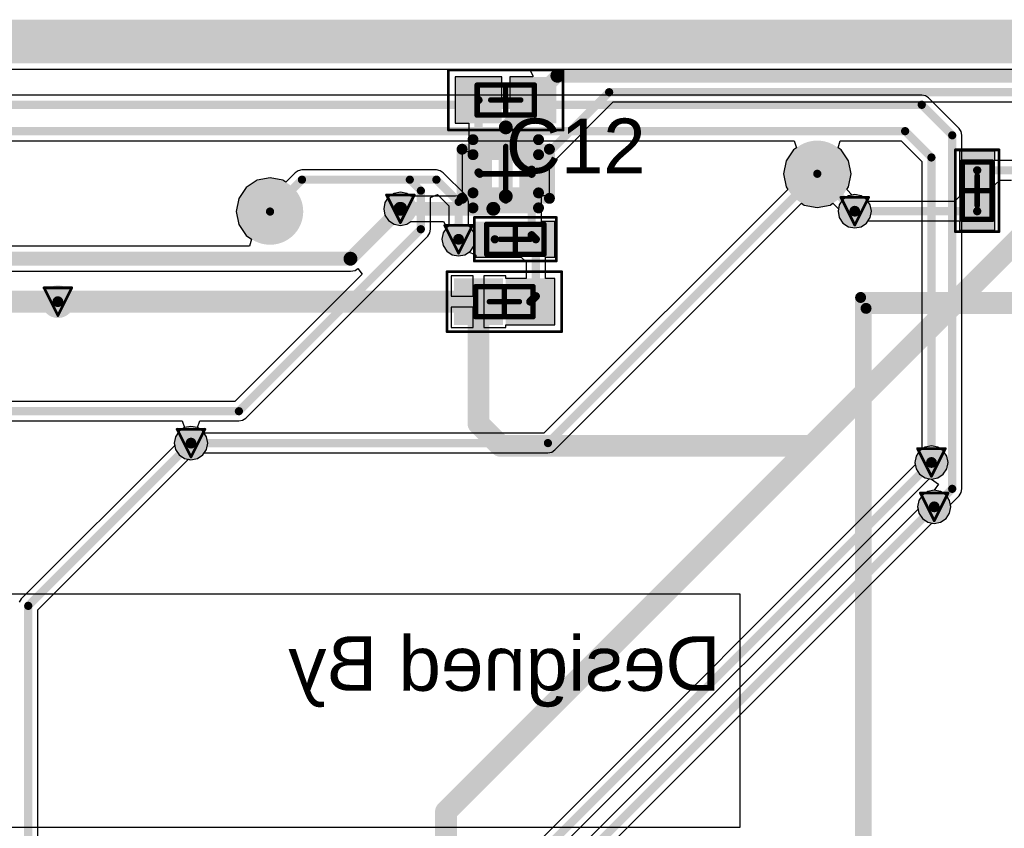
# Model space of a CAD drawing. Header units: millimetres. Extents: x 9.4 to 105.2, y 7.6 to 67.1.
# Tile 149 of 152: x 73 to 91, y 52.3 to 67.1. Entities that reach past the tile are written whole.
import ezdxf

# ---------------------------------------------------------------- set-up
doc = ezdxf.new("R2010")
doc.units = ezdxf.units.MM
for name, color, linetype in [('BottomLayer', 5, 'Continuous'), ('BottomPaste', 16, 'Continuous'), ('BottomSolder', 6, 'Continuous'), ('DrillDrawing', 1, 'Continuous'), ('KeepOutLayer', 6, 'Continuous'), ('Mechanical13', 56, 'Continuous'), ('Mechanical15', 56, 'Continuous'), ('Mechanical16', 56, 'Continuous'), ('Mechanical2', 216, 'Continuous'), ('Mechanical3', 76, 'Continuous'), ('Mechanical5', 56, 'Continuous'), ('TopLayer', 1, 'Continuous'), ('TopOverlay', 2, 'Continuous'), ('TopPaste', 8, 'Continuous'), ('TopSolder', 216, 'Continuous'), ('ViaHoleLayer', 16, 'Continuous')]:
    doc.layers.add(name, color=color, linetype=linetype)
doc.styles.add('Arial', font='arial.ttf', dxfattribs={"height": 0.2})

msp = doc.modelspace()

# ---------------------------------------------------------------- hatches: boundary and pattern name
at = {"layer": 'BottomLayer'}
h = msp.add_hatch(color=5, dxfattribs=at)
edge = h.paths.add_edge_path()
edge.add_arc((87.621, 64.319), 0.508, 0, 360)
h = msp.add_hatch(color=5, dxfattribs=at)
edge = h.paths.add_edge_path()
edge.add_arc((77.597, 63.627), 0.508, 0, 360)
h = msp.add_hatch(color=5, dxfattribs=at)
edge = h.paths.add_edge_path()
edge.add_arc((79.985, 63.678), 0.2, 0, 360)
h = msp.add_hatch(color=5, dxfattribs=at)
edge = h.paths.add_edge_path()
edge.add_arc((88.308, 63.633), 0.2, 0, 360)
h = msp.add_hatch(color=5, dxfattribs=at)
edge = h.paths.add_edge_path()
edge.add_arc((81.051, 63.119), 0.2, 0, 360)
h = msp.add_hatch(color=5, dxfattribs=at)
edge = h.paths.add_edge_path()
edge.add_arc((73.711, 61.976), 0.2, 0, 360)
h = msp.add_hatch(color=5, dxfattribs=at)
edge = h.paths.add_edge_path()
edge.add_arc((76.149, 59.385), 0.2, 0, 360)
h = msp.add_hatch(color=5, dxfattribs=at)
edge = h.paths.add_edge_path()
edge.add_arc((89.713, 59.03), 0.2, 0, 360)
h = msp.add_hatch(color=5, dxfattribs=at)
edge = h.paths.add_edge_path()
edge.add_arc((89.764, 58.217), 0.2, 0, 360)
at = {"layer": 'BottomPaste'}
h = msp.add_hatch(color=16, dxfattribs=at)
edge = h.paths.add_edge_path()
edge.add_arc((87.621, 64.319), 0.458, 0, 360)
h = msp.add_hatch(color=16, dxfattribs=at)
edge = h.paths.add_edge_path()
edge.add_arc((77.597, 63.627), 0.458, 0, 360)
at = {"layer": 'BottomSolder'}
h = msp.add_hatch(color=6, dxfattribs=at)
edge = h.paths.add_edge_path()
edge.add_arc((87.621, 64.319), 0.608, 0, 360)
h = msp.add_hatch(color=6, dxfattribs=at)
edge = h.paths.add_edge_path()
edge.add_arc((77.597, 63.627), 0.608, 0, 360)
h = msp.add_hatch(color=6, dxfattribs=at)
edge = h.paths.add_edge_path()
edge.add_arc((79.985, 63.678), 0.3, 0, 360)
h = msp.add_hatch(color=6, dxfattribs=at)
edge = h.paths.add_edge_path()
edge.add_arc((88.308, 63.633), 0.3, 0, 360)
h = msp.add_hatch(color=6, dxfattribs=at)
edge = h.paths.add_edge_path()
edge.add_arc((81.051, 63.119), 0.3, 0, 360)
h = msp.add_hatch(color=6, dxfattribs=at)
edge = h.paths.add_edge_path()
edge.add_arc((73.711, 61.976), 0.3, 0, 360)
h = msp.add_hatch(color=6, dxfattribs=at)
edge = h.paths.add_edge_path()
edge.add_arc((76.149, 59.385), 0.3, 0, 360)
h = msp.add_hatch(color=6, dxfattribs=at)
edge = h.paths.add_edge_path()
edge.add_arc((89.713, 59.03), 0.3, 0, 360)
h = msp.add_hatch(color=6, dxfattribs=at)
edge = h.paths.add_edge_path()
edge.add_arc((89.764, 58.217), 0.3, 0, 360)
at = {"layer": 'TopLayer'}
for points in [[(81.09, 65.345), (81.09, 65.995), (81.74, 65.995), (81.74, 65.345)], [(82.09, 65.345), (82.09, 65.995), (82.74, 65.995), (82.74, 65.345)], [(81.215, 64.619), (81.665, 64.619), (81.665, 64.019), (81.215, 64.019)], [(82.165, 64.619), (82.615, 64.619), (82.615, 64.019), (82.165, 64.019)], [(90.776, 64.133), (90.326, 64.133), (90.326, 64.633), (90.776, 64.633)], [(90.776, 63.383), (90.326, 63.383), (90.326, 63.883), (90.776, 63.883)], [(81.965, 63.344), (81.965, 62.894), (81.465, 62.894), (81.465, 63.344)], [(82.715, 63.344), (82.715, 62.894), (82.215, 62.894), (82.215, 63.344)], [(81.065, 61.651), (81.065, 62.301), (81.765, 62.301), (81.765, 61.651)], [(82.015, 61.651), (82.015, 62.301), (82.715, 62.301), (82.715, 61.651)]]:
    msp.add_hatch(color=1, dxfattribs=at).paths.add_polyline_path(points)
h = msp.add_hatch(color=1, dxfattribs=at)
edge = h.paths.add_edge_path()
edge.add_arc((79.985, 63.678), 0.2, 0, 360)
h = msp.add_hatch(color=1, dxfattribs=at)
edge = h.paths.add_edge_path()
edge.add_arc((88.308, 63.633), 0.2, 0, 360)
h = msp.add_hatch(color=1, dxfattribs=at)
edge = h.paths.add_edge_path()
edge.add_arc((81.051, 63.119), 0.2, 0, 360)
h = msp.add_hatch(color=1, dxfattribs=at)
edge = h.paths.add_edge_path()
edge.add_arc((73.711, 61.976), 0.2, 0, 360)
h = msp.add_hatch(color=1, dxfattribs=at)
edge = h.paths.add_edge_path()
edge.add_arc((76.149, 59.385), 0.2, 0, 360)
h = msp.add_hatch(color=1, dxfattribs=at)
edge = h.paths.add_edge_path()
edge.add_arc((89.713, 59.03), 0.2, 0, 360)
h = msp.add_hatch(color=1, dxfattribs=at)
edge = h.paths.add_edge_path()
edge.add_arc((89.764, 58.217), 0.2, 0, 360)
at = {"layer": 'TopPaste'}
for points in [[(81.14, 65.395), (81.14, 65.945), (81.69, 65.945), (81.69, 65.395)], [(82.14, 65.395), (82.14, 65.945), (82.69, 65.945), (82.69, 65.395)], [(81.215, 64.619), (81.665, 64.619), (81.665, 64.019), (81.215, 64.019)], [(82.165, 64.619), (82.615, 64.619), (82.615, 64.019), (82.165, 64.019)], [(90.726, 64.183), (90.376, 64.183), (90.376, 64.583), (90.726, 64.583)], [(90.726, 63.433), (90.376, 63.433), (90.376, 63.833), (90.726, 63.833)], [(81.915, 63.294), (81.915, 62.944), (81.515, 62.944), (81.515, 63.294)], [(82.665, 63.294), (82.665, 62.944), (82.265, 62.944), (82.265, 63.294)], [(81.115, 61.701), (81.115, 62.251), (81.715, 62.251), (81.715, 61.701)], [(82.065, 61.701), (82.065, 62.251), (82.665, 62.251), (82.665, 61.701)]]:
    msp.add_hatch(color=8, dxfattribs=at).paths.add_polyline_path(points)
at = {"layer": 'TopSolder'}
for points in [[(80.99, 65.245), (80.99, 66.095), (81.84, 66.095), (81.84, 65.245)], [(81.99, 65.245), (81.99, 66.095), (82.84, 66.095), (82.84, 65.245)], [(81.215, 64.619), (81.665, 64.619), (81.665, 64.019), (81.215, 64.019)], [(82.165, 64.619), (82.615, 64.619), (82.615, 64.019), (82.165, 64.019)], [(90.876, 64.033), (90.226, 64.033), (90.226, 64.733), (90.876, 64.733)], [(90.876, 63.283), (90.226, 63.283), (90.226, 63.983), (90.876, 63.983)], [(82.065, 63.444), (82.065, 62.794), (81.365, 62.794), (81.365, 63.444)], [(82.815, 63.444), (82.815, 62.794), (82.115, 62.794), (82.115, 63.444)], [(80.965, 61.551), (80.965, 62.401), (81.865, 62.401), (81.865, 61.551)], [(81.915, 61.551), (81.915, 62.401), (82.815, 62.401), (82.815, 61.551)]]:
    msp.add_hatch(color=216, dxfattribs=at).paths.add_polyline_path(points)
h = msp.add_hatch(color=216, dxfattribs=at)
edge = h.paths.add_edge_path()
edge.add_arc((79.985, 63.678), 0.3, 0, 360)
h = msp.add_hatch(color=216, dxfattribs=at)
edge = h.paths.add_edge_path()
edge.add_arc((88.308, 63.633), 0.3, 0, 360)
h = msp.add_hatch(color=216, dxfattribs=at)
edge = h.paths.add_edge_path()
edge.add_arc((81.051, 63.119), 0.3, 0, 360)
h = msp.add_hatch(color=216, dxfattribs=at)
edge = h.paths.add_edge_path()
edge.add_arc((73.711, 61.976), 0.3, 0, 360)
h = msp.add_hatch(color=216, dxfattribs=at)
edge = h.paths.add_edge_path()
edge.add_arc((76.149, 59.385), 0.3, 0, 360)
h = msp.add_hatch(color=216, dxfattribs=at)
edge = h.paths.add_edge_path()
edge.add_arc((89.713, 59.03), 0.3, 0, 360)
h = msp.add_hatch(color=216, dxfattribs=at)
edge = h.paths.add_edge_path()
edge.add_arc((89.764, 58.217), 0.3, 0, 360)
at = {"layer": 'ViaHoleLayer'}
h = msp.add_hatch(color=16, dxfattribs=at)
edge = h.paths.add_edge_path()
edge.add_arc((79.985, 63.678), 0.1, 0, 360)
h = msp.add_hatch(color=16, dxfattribs=at)
edge = h.paths.add_edge_path()
edge.add_arc((88.308, 63.633), 0.1, 0, 360)
h = msp.add_hatch(color=16, dxfattribs=at)
edge = h.paths.add_edge_path()
edge.add_arc((81.051, 63.119), 0.1, 0, 360)
h = msp.add_hatch(color=16, dxfattribs=at)
edge = h.paths.add_edge_path()
edge.add_arc((73.711, 61.976), 0.1, 0, 360)
h = msp.add_hatch(color=16, dxfattribs=at)
edge = h.paths.add_edge_path()
edge.add_arc((76.149, 59.385), 0.1, 0, 360)
h = msp.add_hatch(color=16, dxfattribs=at)
edge = h.paths.add_edge_path()
edge.add_arc((89.713, 59.03), 0.1, 0, 360)
h = msp.add_hatch(color=16, dxfattribs=at)
edge = h.paths.add_edge_path()
edge.add_arc((89.764, 58.217), 0.1, 0, 360)

# ---------------------------------------------------------------- linework, layer by layer
at = {"layer": 'BottomLayer'}
for p, q in [((13.379, 66.236), (99.074, 66.236)), ((89.535, 65.761), (63.805, 65.761)), ((89.603, 65.748), (89.535, 65.761)), ((89.661, 65.709), (89.603, 65.748)), ((90.22, 65.15), (89.661, 65.709)), ((90.259, 65.092), (90.22, 65.15)), ((90.272, 65.024), (90.259, 65.092)), ((90.272, 58.547), (90.272, 65.024)), ((65.664, 64.922), (87.2, 64.922)), ((87.183, 64.758), (87.049, 64.556)), ((87.239, 64.795), (87.183, 64.758)), ((87.2, 64.922), (87.239, 64.795)), ((88.004, 64.795), (88.043, 64.922)), ((88.06, 64.758), (88.004, 64.795)), ((88.043, 64.922), (89.156, 64.922)), ((88.194, 64.556), (88.06, 64.758)), ((89.156, 64.922), (89.534, 64.544)), ((87.049, 64.556), (87.001, 64.319)), ((88.241, 64.319), (88.194, 64.556)), ((89.534, 64.544), (89.534, 59.271)), ((77.597, 64.247), (77.36, 64.2)), ((77.834, 64.2), (77.597, 64.247)), ((78.055, 64.337), (77.884, 64.166)), ((78.113, 64.376), (78.055, 64.337)), ((78.181, 64.39), (78.113, 64.376)), ((80.645, 64.39), (78.181, 64.39)), ((80.713, 64.376), (80.645, 64.39)), ((80.771, 64.337), (80.713, 64.376)), ((81.178, 63.931), (80.771, 64.337)), ((87.001, 64.319), (87.049, 64.082)), ((88.194, 64.082), (88.241, 64.319)), ((77.159, 64.065), (77.024, 63.864)), ((77.36, 64.2), (77.159, 64.065)), ((77.884, 64.166), (77.834, 64.2)), ((87.082, 64.032), (82.613, 59.564)), ((87.049, 64.082), (87.082, 64.032)), ((88.161, 64.032), (88.194, 64.082)), ((88.263, 63.93), (88.161, 64.032)), ((77.024, 63.864), (76.977, 63.627)), ((80.538, 63.886), (80.665, 63.939)), ((80.538, 63.303), (80.538, 63.886)), ((80.665, 63.939), (80.873, 63.731)), ((81.216, 63.873), (81.178, 63.931)), ((81.23, 63.805), (81.216, 63.873)), ((88.308, 63.939), (88.263, 63.93)), ((88.425, 63.916), (88.308, 63.939)), ((88.524, 63.849), (88.425, 63.916)), ((80.873, 63.731), (80.873, 63.361)), ((81.23, 63.361), (81.23, 63.805)), ((82.813, 59.259), (87.334, 63.78)), ((87.334, 63.78), (87.384, 63.747)), ((87.384, 63.747), (87.621, 63.699)), ((87.621, 63.699), (87.859, 63.747)), ((87.859, 63.747), (87.908, 63.78)), ((87.908, 63.78), (88.011, 63.678)), ((88.011, 63.678), (88.002, 63.633)), ((88.59, 63.75), (88.524, 63.849)), ((88.613, 63.633), (88.59, 63.75)), ((76.977, 63.627), (77.024, 63.39)), ((88.002, 63.633), (88.025, 63.516)), ((88.025, 63.516), (88.091, 63.417)), ((88.524, 63.417), (88.59, 63.516)), ((88.59, 63.516), (88.613, 63.633)), ((77.024, 63.39), (77.159, 63.189)), ((80.835, 63.335), (80.769, 63.236)), ((80.873, 63.361), (80.835, 63.335)), ((81.268, 63.335), (81.23, 63.361)), ((81.334, 63.236), (81.268, 63.335)), ((88.091, 63.417), (88.191, 63.35)), ((88.191, 63.35), (88.308, 63.327)), ((88.308, 63.327), (88.425, 63.35)), ((88.425, 63.35), (88.524, 63.417)), ((77.152, 59.843), (80.486, 63.177)), ((77.159, 63.189), (77.259, 63.122)), ((80.486, 63.177), (80.524, 63.235)), ((80.524, 63.235), (80.538, 63.303)), ((80.769, 63.236), (80.746, 63.119)), ((81.357, 63.119), (81.334, 63.236)), ((77.22, 62.995), (64.003, 62.995)), ((77.259, 63.122), (77.22, 62.995)), ((80.746, 63.119), (80.769, 63.002)), ((80.769, 63.002), (80.835, 62.903)), ((81.268, 62.903), (81.334, 63.002)), ((81.334, 63.002), (81.357, 63.119)), ((80.835, 62.903), (80.934, 62.836)), ((80.934, 62.836), (81.051, 62.813)), ((81.051, 62.813), (81.168, 62.836)), ((81.168, 62.836), (81.268, 62.903)), ((72.563, 62.532), (79.07, 62.532)), ((79.287, 62.482), (76.952, 60.148)), ((79.07, 62.532), (79.159, 62.55)), ((79.159, 62.55), (79.206, 62.581)), ((79.206, 62.581), (79.287, 62.482)), ((76.952, 60.148), (70.053, 60.148)), ((70.127, 59.791), (75.986, 59.791)), ((75.986, 59.791), (76.028, 59.673)), ((76.27, 59.673), (76.312, 59.791)), ((76.312, 59.791), (77.026, 59.791)), ((77.026, 59.791), (77.094, 59.805)), ((77.094, 59.805), (77.152, 59.843)), ((75.933, 59.601), (75.867, 59.502)), ((76.026, 59.664), (75.933, 59.601)), ((76.028, 59.673), (76.026, 59.664)), ((76.272, 59.664), (76.27, 59.673)), ((76.365, 59.601), (76.272, 59.664)), ((76.391, 59.564), (76.365, 59.601)), ((82.613, 59.564), (76.391, 59.564)), ((75.867, 59.502), (75.843, 59.385)), ((75.843, 59.385), (75.867, 59.268)), ((75.867, 59.268), (75.933, 59.169)), ((75.933, 59.169), (76.032, 59.103)), ((76.266, 59.103), (76.365, 59.169)), ((76.365, 59.169), (76.391, 59.207)), ((76.391, 59.207), (82.687, 59.207)), ((82.687, 59.207), (82.756, 59.22)), ((82.756, 59.22), (82.813, 59.259)), ((89.497, 59.246), (89.43, 59.147)), ((89.534, 59.271), (89.497, 59.246)), ((76.032, 59.103), (76.149, 59.079)), ((76.149, 59.079), (76.266, 59.103)), ((89.43, 59.147), (89.407, 59.03)), ((89.407, 59.03), (89.43, 58.913)), ((89.43, 58.913), (89.497, 58.813)), ((89.497, 58.813), (89.596, 58.747)), ((89.596, 58.747), (89.713, 58.724)), ((89.713, 58.724), (89.84, 58.633)), ((89.84, 58.633), (89.764, 58.523)), ((89.647, 58.499), (89.547, 58.433)), ((89.764, 58.523), (89.647, 58.499)), ((90.22, 58.421), (90.259, 58.479)), ((90.259, 58.479), (90.272, 58.547)), ((89.481, 58.334), (89.458, 58.217)), ((89.547, 58.433), (89.481, 58.334)), ((90.061, 58.261), (90.22, 58.421)), ((90.069, 58.217), (90.061, 58.261)), ((89.458, 58.217), (89.481, 58.1)), ((89.481, 58.1), (89.547, 58.001)), ((89.98, 58.001), (90.046, 58.1)), ((90.046, 58.1), (90.069, 58.217)), ((89.547, 58.001), (89.647, 57.934)), ((89.647, 57.934), (89.764, 57.911)), ((89.764, 57.911), (89.881, 57.934)), ((89.881, 57.934), (89.98, 58.001)), ((86.206, 56.615), (70.336, 56.615)), ((86.206, 52.351), (86.206, 56.615)), ((70.336, 52.351), (86.206, 52.351))]:
    msp.add_line(p, q, dxfattribs=at)
for points, const_width in [([(63.805, 65.583), (89.535, 65.583)], 0.15), ([(89.535, 65.583), (90.094, 65.024)], 0.15), ([(65.227, 65.1), (89.23, 65.1)], 0.15), ([(89.23, 65.1), (89.713, 64.618)], 0.15), ([(90.094, 58.547), (90.094, 65.024)], 0.15), ([(89.713, 59.03), (89.713, 64.618)], 0.15), ([(82.687, 59.385), (87.621, 64.319)], 0.15), ([(87.621, 64.319), (88.308, 63.633)], 0.15), ([(77.597, 63.627), (78.181, 64.211)], 0.15), ([(78.181, 64.211), (80.157, 64.211)], 0.15), ([(80.157, 64.211), (80.36, 64.009)], 0.15), ([(80.157, 64.211), (80.645, 64.211)], 0.15), ([(80.645, 64.211), (81.051, 63.805)], 0.15), ([(80.36, 63.303), (80.36, 64.009)], 0.15), ([(81.051, 63.119), (81.051, 63.805)], 0.15), ([(79.07, 62.763), (79.985, 63.678)], 0.254), ([(77.026, 59.969), (80.36, 63.303)], 0.15), ([(59.69, 62.763), (79.07, 62.763)], 0.254), ([(72.009, 61.976), (73.711, 61.976)], 0.4), ([(70.053, 59.969), (77.026, 59.969)], 0.15), ([(76.149, 59.385), (82.687, 59.385)], 0.15), ([(89.764, 58.217), (90.094, 58.547)], 0.15)]:
    msp.add_lwpolyline(points, dxfattribs=dict(at, const_width=const_width))
for points, const_width in [([(89.497, 65.583, 1), (89.573, 65.583, 1)], 0.075), ([(89.497, 65.583, 1), (89.573, 65.583, 1)], 0.075), ([(89.193, 65.1, 1), (89.268, 65.1, 1)], 0.075), ([(89.193, 65.1, 1), (89.268, 65.1, 1)], 0.075), ([(90.056, 65.024, 1), (90.131, 65.024, 1)], 0.075), ([(90.056, 65.024, 1), (90.131, 65.024, 1)], 0.075), ([(89.675, 64.618, 1), (89.75, 64.618, 1)], 0.075), ([(89.675, 64.618, 1), (89.75, 64.618, 1)], 0.075), ([(87.584, 64.319, 1), (87.659, 64.319, 1)], 0.075), ([(87.584, 64.319, 1), (87.659, 64.319, 1)], 0.075), ([(78.144, 64.211, 1), (78.219, 64.211, 1)], 0.075), ([(78.144, 64.211, 1), (78.219, 64.211, 1)], 0.075), ([(80.12, 64.211, 1), (80.195, 64.211, 1)], 0.075), ([(80.12, 64.211, 1), (80.195, 64.211, 1)], 0.075), ([(80.12, 64.211, 1), (80.195, 64.211, 1)], 0.075), ([(80.607, 64.211, 1), (80.683, 64.211, 1)], 0.075), ([(80.607, 64.211, 1), (80.683, 64.211, 1)], 0.075), ([(80.322, 64.009, 1), (80.397, 64.009, 1)], 0.075), ([(80.322, 64.009, 1), (80.397, 64.009, 1)], 0.075), ([(81.014, 63.805, 1), (81.089, 63.805, 1)], 0.075), ([(81.014, 63.805, 1), (81.089, 63.805, 1)], 0.075), ([(77.559, 63.627, 1), (77.635, 63.627, 1)], 0.075), ([(79.921, 63.678, 1), (80.048, 63.678, 1)], 0.127), ([(88.27, 63.633, 1), (88.345, 63.633, 1)], 0.075), ([(80.322, 63.303, 1), (80.397, 63.303, 1)], 0.075), ([(80.322, 63.303, 1), (80.397, 63.303, 1)], 0.075), ([(81.014, 63.119, 1), (81.089, 63.119, 1)], 0.075), ([(79.007, 62.763, 1), (79.134, 62.763, 1)], 0.127), ([(79.007, 62.763, 1), (79.134, 62.763, 1)], 0.127), ([(73.611, 61.976, 1), (73.811, 61.976, 1)], 0.2), ([(76.989, 59.969, 1), (77.064, 59.969, 1)], 0.075), ([(76.989, 59.969, 1), (77.064, 59.969, 1)], 0.075), ([(76.112, 59.385, 1), (76.187, 59.385, 1)], 0.075), ([(82.65, 59.385, 1), (82.725, 59.385, 1)], 0.075), ([(82.65, 59.385, 1), (82.725, 59.385, 1)], 0.075), ([(89.675, 59.03, 1), (89.75, 59.03, 1)], 0.075), ([(90.056, 58.547, 1), (90.131, 58.547, 1)], 0.075), ([(90.056, 58.547, 1), (90.131, 58.547, 1)], 0.075), ([(89.726, 58.217, 1), (89.801, 58.217, 1)], 0.075)]:
    msp.add_lwpolyline(points, format="xyb", close=True, dxfattribs=dict(at, const_width=const_width))
at = {"layer": 'DrillDrawing', "const_width": 0.0508}
for points in [[(79.731, 63.932), (80.239, 63.932)], [(79.731, 63.932), (79.985, 63.424)], [(79.985, 63.424), (80.239, 63.932)], [(88.054, 63.887), (88.562, 63.887)], [(88.054, 63.887), (88.308, 63.379)], [(88.308, 63.379), (88.562, 63.887)], [(80.797, 63.373), (81.305, 63.373)], [(80.797, 63.373), (81.051, 62.865)], [(81.051, 62.865), (81.305, 63.373)], [(73.457, 62.23), (73.965, 62.23)], [(73.457, 62.23), (73.711, 61.722)], [(73.711, 61.722), (73.965, 62.23)], [(75.895, 59.639), (76.403, 59.639)], [(75.895, 59.639), (76.149, 59.131)], [(76.149, 59.131), (76.403, 59.639)], [(89.459, 59.284), (89.967, 59.284)], [(89.459, 59.284), (89.713, 58.776)], [(89.713, 58.776), (89.967, 59.284)], [(89.51, 58.471), (90.018, 58.471)], [(89.51, 58.471), (89.764, 57.963)], [(89.764, 57.963), (90.018, 58.471)]]:
    msp.add_lwpolyline(points, dxfattribs=at)
at = {"layer": 'DrillDrawing', "const_width": 0.0254}
for points in [[(79.718, 63.932, 1), (79.743, 63.932, 1)], [(79.718, 63.932, 1), (79.743, 63.932, 1)], [(80.226, 63.932, 1), (80.251, 63.932, 1)], [(80.226, 63.932, 1), (80.251, 63.932, 1)], [(88.041, 63.887, 1), (88.066, 63.887, 1)], [(88.041, 63.887, 1), (88.066, 63.887, 1)], [(88.549, 63.887, 1), (88.574, 63.887, 1)], [(88.549, 63.887, 1), (88.574, 63.887, 1)], [(79.972, 63.424, 1), (79.997, 63.424, 1)], [(79.972, 63.424, 1), (79.997, 63.424, 1)], [(80.785, 63.373, 1), (80.81, 63.373, 1)], [(80.785, 63.373, 1), (80.81, 63.373, 1)], [(81.293, 63.373, 1), (81.318, 63.373, 1)], [(81.293, 63.373, 1), (81.318, 63.373, 1)], [(88.295, 63.379, 1), (88.32, 63.379, 1)], [(88.295, 63.379, 1), (88.32, 63.379, 1)], [(81.039, 62.865, 1), (81.064, 62.865, 1)], [(81.039, 62.865, 1), (81.064, 62.865, 1)], [(73.444, 62.23, 1), (73.469, 62.23, 1)], [(73.444, 62.23, 1), (73.469, 62.23, 1)], [(73.952, 62.23, 1), (73.977, 62.23, 1)], [(73.952, 62.23, 1), (73.977, 62.23, 1)], [(73.698, 61.722, 1), (73.723, 61.722, 1)], [(73.698, 61.722, 1), (73.723, 61.722, 1)], [(75.882, 59.639, 1), (75.908, 59.639, 1)], [(75.882, 59.639, 1), (75.908, 59.639, 1)], [(76.39, 59.639, 1), (76.416, 59.639, 1)], [(76.39, 59.639, 1), (76.416, 59.639, 1)], [(89.446, 59.284, 1), (89.471, 59.284, 1)], [(89.446, 59.284, 1), (89.471, 59.284, 1)], [(89.954, 59.284, 1), (89.98, 59.284, 1)], [(89.954, 59.284, 1), (89.98, 59.284, 1)], [(76.136, 59.131, 1), (76.162, 59.131, 1)], [(76.136, 59.131, 1), (76.162, 59.131, 1)], [(89.7, 58.776, 1), (89.725, 58.776, 1)], [(89.7, 58.776, 1), (89.725, 58.776, 1)], [(89.497, 58.471, 1), (89.522, 58.471, 1)], [(89.497, 58.471, 1), (89.522, 58.471, 1)], [(90.005, 58.471, 1), (90.03, 58.471, 1)], [(90.005, 58.471, 1), (90.03, 58.471, 1)], [(89.751, 57.963, 1), (89.776, 57.963, 1)], [(89.751, 57.963, 1), (89.776, 57.963, 1)]]:
    msp.add_lwpolyline(points, format="xyb", close=True, dxfattribs=at)
at = {"layer": 'KeepOutLayer'}
for points, const_width in [([(13.277, 66.942), (101.277, 66.942)], 0.4), ([(13.277, 66.842), (101.277, 66.842)], 0.2), ([(13.291, 66.542), (101.268, 66.542)], 0.4), ([(13.284, 66.642), (101.273, 66.642)], 0.2)]:
    msp.add_lwpolyline(points, dxfattribs=dict(at, const_width=const_width))
at = {"layer": 'Mechanical13', "const_width": 0.1}
for points in [[(81.39, 65.394), (81.39, 65.944)], [(81.39, 65.944), (82.44, 65.944)], [(82.44, 65.394), (82.44, 65.944)], [(81.39, 65.394), (82.44, 65.394)], [(90.276, 64.533), (90.826, 64.533)], [(90.276, 63.483), (90.276, 64.533)], [(90.826, 63.483), (90.826, 64.533)], [(90.276, 63.483), (90.826, 63.483)], [(81.565, 62.844), (81.565, 63.394)], [(81.565, 63.394), (82.615, 63.394)], [(82.615, 62.844), (82.615, 63.394)], [(81.565, 62.844), (82.615, 62.844)], [(81.365, 61.701), (81.365, 62.251)], [(81.365, 62.251), (82.415, 62.251)], [(82.415, 61.701), (82.415, 62.251)], [(81.365, 61.701), (82.415, 61.701)]]:
    msp.add_lwpolyline(points, dxfattribs=at)
at = {"layer": 'Mechanical13', "const_width": 0.05}
for points in [[(81.365, 65.944, 1), (81.415, 65.944, 1)], [(81.365, 65.944, 1), (81.415, 65.944, 1)], [(82.415, 65.944, 1), (82.465, 65.944, 1)], [(82.415, 65.944, 1), (82.465, 65.944, 1)], [(81.365, 65.394, 1), (81.415, 65.394, 1)], [(81.365, 65.394, 1), (81.415, 65.394, 1)], [(82.415, 65.394, 1), (82.465, 65.394, 1)], [(82.415, 65.394, 1), (82.465, 65.394, 1)], [(90.251, 64.533, 1), (90.301, 64.533, 1)], [(90.251, 64.533, 1), (90.301, 64.533, 1)], [(90.801, 64.533, 1), (90.851, 64.533, 1)], [(90.801, 64.533, 1), (90.851, 64.533, 1)], [(90.251, 63.483, 1), (90.301, 63.483, 1)], [(90.251, 63.483, 1), (90.301, 63.483, 1)], [(90.801, 63.483, 1), (90.851, 63.483, 1)], [(90.801, 63.483, 1), (90.851, 63.483, 1)], [(81.54, 63.394, 1), (81.59, 63.394, 1)], [(81.54, 63.394, 1), (81.59, 63.394, 1)], [(82.59, 63.394, 1), (82.64, 63.394, 1)], [(82.59, 63.394, 1), (82.64, 63.394, 1)], [(81.54, 62.844, 1), (81.59, 62.844, 1)], [(81.54, 62.844, 1), (81.59, 62.844, 1)], [(82.59, 62.844, 1), (82.64, 62.844, 1)], [(82.59, 62.844, 1), (82.64, 62.844, 1)], [(81.34, 62.251, 1), (81.39, 62.251, 1)], [(81.34, 62.251, 1), (81.39, 62.251, 1)], [(82.39, 62.251, 1), (82.44, 62.251, 1)], [(82.39, 62.251, 1), (82.44, 62.251, 1)], [(81.34, 61.701, 1), (81.39, 61.701, 1)], [(81.34, 61.701, 1), (81.39, 61.701, 1)], [(82.39, 61.701, 1), (82.44, 61.701, 1)], [(82.39, 61.701, 1), (82.44, 61.701, 1)]]:
    msp.add_lwpolyline(points, format="xyb", close=True, dxfattribs=at)
at = {"layer": 'Mechanical15'}
for points, const_width in [([(80.865, 65.12), (80.865, 66.22)], 0.05), ([(80.865, 66.22), (82.965, 66.22)], 0.05), ([(82.965, 65.12), (82.965, 66.22)], 0.05), ([(81.915, 65.394), (81.915, 65.944)], 0.1), ([(81.64, 65.67), (82.19, 65.67)], 0.1), ([(80.865, 65.12), (82.965, 65.12)], 0.05), ([(90.151, 64.758), (90.951, 64.758)], 0.05), ([(90.151, 63.258), (90.151, 64.758)], 0.05), ([(90.951, 63.258), (90.951, 64.758)], 0.05), ([(90.551, 63.733), (90.551, 64.283)], 0.1), ([(90.276, 64.008), (90.826, 64.008)], 0.1), ([(81.34, 62.719), (81.34, 63.519)], 0.05), ([(81.34, 63.519), (82.84, 63.519)], 0.05), ([(82.84, 62.719), (82.84, 63.519)], 0.05), ([(82.09, 62.844), (82.09, 63.394)], 0.1), ([(81.815, 63.119), (82.365, 63.119)], 0.1), ([(90.151, 63.258), (90.951, 63.258)], 0.05), ([(81.34, 62.719), (82.84, 62.719)], 0.05), ([(80.84, 61.426), (80.84, 62.526)], 0.05), ([(80.84, 62.526), (82.94, 62.526)], 0.05), ([(82.94, 61.426), (82.94, 62.526)], 0.05), ([(81.89, 61.701), (81.89, 62.251)], 0.1), ([(81.615, 61.976), (82.165, 61.976)], 0.1), ([(80.84, 61.426), (82.94, 61.426)], 0.05)]:
    msp.add_lwpolyline(points, dxfattribs=dict(at, const_width=const_width))
for points, const_width in [([(80.853, 66.22, 1), (80.878, 66.22, 1)], 0.025), ([(80.853, 66.22, 1), (80.878, 66.22, 1)], 0.025), ([(82.952, 66.22, 1), (82.977, 66.22, 1)], 0.025), ([(82.952, 66.22, 1), (82.977, 66.22, 1)], 0.025), ([(81.89, 65.944, 1), (81.94, 65.944, 1)], 0.05), ([(81.615, 65.67, 1), (81.665, 65.67, 1)], 0.05), ([(82.165, 65.67, 1), (82.215, 65.67, 1)], 0.05), ([(81.89, 65.394, 1), (81.94, 65.394, 1)], 0.05), ([(80.853, 65.12, 1), (80.878, 65.12, 1)], 0.025), ([(80.853, 65.12, 1), (80.878, 65.12, 1)], 0.025), ([(82.952, 65.12, 1), (82.977, 65.12, 1)], 0.025), ([(82.952, 65.12, 1), (82.977, 65.12, 1)], 0.025), ([(90.139, 64.758, 1), (90.164, 64.758, 1)], 0.025), ([(90.139, 64.758, 1), (90.164, 64.758, 1)], 0.025), ([(90.938, 64.758, 1), (90.963, 64.758, 1)], 0.025), ([(90.938, 64.758, 1), (90.963, 64.758, 1)], 0.025), ([(90.526, 64.283, 1), (90.576, 64.283, 1)], 0.05), ([(90.251, 64.008, 1), (90.301, 64.008, 1)], 0.05), ([(90.801, 64.008, 1), (90.851, 64.008, 1)], 0.05), ([(90.526, 63.733, 1), (90.576, 63.733, 1)], 0.05), ([(81.327, 63.519, 1), (81.352, 63.519, 1)], 0.025), ([(81.327, 63.519, 1), (81.352, 63.519, 1)], 0.025), ([(82.828, 63.519, 1), (82.853, 63.519, 1)], 0.025), ([(82.828, 63.519, 1), (82.853, 63.519, 1)], 0.025), ([(82.065, 63.394, 1), (82.115, 63.394, 1)], 0.05), ([(81.79, 63.119, 1), (81.84, 63.119, 1)], 0.05), ([(82.34, 63.119, 1), (82.39, 63.119, 1)], 0.05), ([(90.139, 63.258, 1), (90.164, 63.258, 1)], 0.025), ([(90.139, 63.258, 1), (90.164, 63.258, 1)], 0.025), ([(90.938, 63.258, 1), (90.963, 63.258, 1)], 0.025), ([(90.938, 63.258, 1), (90.963, 63.258, 1)], 0.025), ([(82.065, 62.844, 1), (82.115, 62.844, 1)], 0.05), ([(81.327, 62.719, 1), (81.352, 62.719, 1)], 0.025), ([(81.327, 62.719, 1), (81.352, 62.719, 1)], 0.025), ([(82.828, 62.719, 1), (82.853, 62.719, 1)], 0.025), ([(82.828, 62.719, 1), (82.853, 62.719, 1)], 0.025), ([(80.828, 62.526, 1), (80.853, 62.526, 1)], 0.025), ([(80.828, 62.526, 1), (80.853, 62.526, 1)], 0.025), ([(82.927, 62.526, 1), (82.952, 62.526, 1)], 0.025), ([(82.927, 62.526, 1), (82.952, 62.526, 1)], 0.025), ([(81.865, 62.251, 1), (81.915, 62.251, 1)], 0.05), ([(81.59, 61.976, 1), (81.64, 61.976, 1)], 0.05), ([(82.14, 61.976, 1), (82.19, 61.976, 1)], 0.05), ([(81.865, 61.701, 1), (81.915, 61.701, 1)], 0.05), ([(80.828, 61.426, 1), (80.853, 61.426, 1)], 0.025), ([(80.828, 61.426, 1), (80.853, 61.426, 1)], 0.025), ([(82.927, 61.426, 1), (82.952, 61.426, 1)], 0.025), ([(82.927, 61.426, 1), (82.952, 61.426, 1)], 0.025)]:
    msp.add_lwpolyline(points, format="xyb", close=True, dxfattribs=dict(at, const_width=const_width))
at = {"layer": 'Mechanical16', "const_width": 0.1}
for points in [[(81.915, 63.819), (81.915, 64.819)], [(81.415, 64.319), (82.415, 64.319)]]:
    msp.add_lwpolyline(points, dxfattribs=at)
at = {"layer": 'Mechanical16', "const_width": 0.05}
for points in [[(81.89, 64.819, 1), (81.94, 64.819, 1)], [(81.39, 64.319, 1), (81.44, 64.319, 1)], [(82.39, 64.319, 1), (82.44, 64.319, 1)], [(81.89, 63.819, 1), (81.94, 63.819, 1)]]:
    msp.add_lwpolyline(points, format="xyb", close=True, dxfattribs=at)
at = {"layer": 'Mechanical2', "const_width": 0.2}
for points in [[(81.315, 63.969), (81.315, 64.669)], [(81.315, 64.669), (82.515, 64.669)], [(82.515, 63.969), (82.515, 64.669)], [(81.315, 63.969), (82.515, 63.969)], [(88.515, 49.653), (88.515, 61.853)], [(88.515, 61.853), (100.715, 61.853)]]:
    msp.add_lwpolyline(points, dxfattribs=at)
at = {"layer": 'Mechanical2', "const_width": 0.1}
for points in [[(81.265, 64.669, 1), (81.365, 64.669, 1)], [(81.265, 64.669, 1), (81.365, 64.669, 1)], [(82.465, 64.669, 1), (82.565, 64.669, 1)], [(82.465, 64.669, 1), (82.565, 64.669, 1)], [(81.265, 63.969, 1), (81.365, 63.969, 1)], [(81.265, 63.969, 1), (81.365, 63.969, 1)], [(82.465, 63.969, 1), (82.565, 63.969, 1)], [(82.465, 63.969, 1), (82.565, 63.969, 1)], [(88.465, 61.853, 1), (88.565, 61.853, 1)], [(88.465, 61.853, 1), (88.565, 61.853, 1)]]:
    msp.add_lwpolyline(points, format="xyb", close=True, dxfattribs=at)
at = {"layer": 'Mechanical3', "const_width": 0.2}
for points in [[(81.115, 63.869), (81.115, 64.769)], [(81.115, 64.769), (82.715, 64.769)], [(82.715, 63.869), (82.715, 64.769)], [(81.115, 63.869), (82.715, 63.869)], [(88.415, 49.453), (88.415, 62.053)], [(88.415, 62.053), (100.815, 62.053)]]:
    msp.add_lwpolyline(points, dxfattribs=at)
at = {"layer": 'Mechanical3', "const_width": 0.1}
for points in [[(81.065, 64.769, 1), (81.165, 64.769, 1)], [(81.065, 64.769, 1), (81.165, 64.769, 1)], [(82.665, 64.769, 1), (82.765, 64.769, 1)], [(82.665, 64.769, 1), (82.765, 64.769, 1)], [(81.065, 63.869, 1), (81.165, 63.869, 1)], [(81.065, 63.869, 1), (81.165, 63.869, 1)], [(82.665, 63.869, 1), (82.765, 63.869, 1)], [(82.665, 63.869, 1), (82.765, 63.869, 1)], [(88.365, 62.053, 1), (88.465, 62.053, 1)], [(88.365, 62.053, 1), (88.465, 62.053, 1)]]:
    msp.add_lwpolyline(points, format="xyb", close=True, dxfattribs=at)
at = {"layer": 'Mechanical5', "const_width": 0.2}
for points in [[(81.115, 63.869), (81.115, 64.769)], [(81.115, 64.769), (82.715, 64.769)], [(82.715, 63.869), (82.715, 64.769)], [(81.115, 63.869), (82.715, 63.869)], [(88.415, 49.453), (88.415, 62.053)], [(88.415, 62.053), (100.815, 62.053)]]:
    msp.add_lwpolyline(points, dxfattribs=at)
at = {"layer": 'Mechanical5', "const_width": 0.1}
for points in [[(81.065, 64.769, 1), (81.165, 64.769, 1)], [(81.065, 64.769, 1), (81.165, 64.769, 1)], [(82.665, 64.769, 1), (82.765, 64.769, 1)], [(82.665, 64.769, 1), (82.765, 64.769, 1)], [(81.065, 63.869, 1), (81.165, 63.869, 1)], [(81.065, 63.869, 1), (81.165, 63.869, 1)], [(82.665, 63.869, 1), (82.765, 63.869, 1)], [(82.665, 63.869, 1), (82.765, 63.869, 1)], [(88.365, 62.053, 1), (88.465, 62.053, 1)], [(88.365, 62.053, 1), (88.465, 62.053, 1)]]:
    msp.add_lwpolyline(points, format="xyb", close=True, dxfattribs=at)
at = {"layer": 'TopLayer'}
for p, q in [((13.379, 66.236), (82.351, 66.236)), ((82.351, 66.236), (82.419, 66.109)), ((81.84, 66.095), (80.99, 66.095)), ((80.99, 66.095), (80.99, 65.245)), ((81.84, 65.716), (81.84, 66.095)), ((82.41, 66.095), (81.99, 66.095)), ((81.99, 66.095), (81.99, 65.663)), ((82.419, 66.109), (82.41, 66.095)), ((81.967, 65.648), (81.84, 65.716)), ((81.99, 65.663), (81.967, 65.648)), ((82.715, 64.467), (83.883, 65.635)), ((83.883, 65.635), (98.832, 65.635)), ((80.99, 65.245), (81.237, 65.245)), ((81.237, 65.245), (81.237, 64.719)), ((81.237, 64.719), (81.115, 64.719)), ((81.115, 64.719), (81.115, 63.919)), ((90.876, 64.733), (90.226, 64.733)), ((90.226, 64.733), (90.226, 64.11)), ((90.876, 64.561), (90.876, 64.733)), ((82.715, 63.919), (82.715, 64.467)), ((91.269, 64.561), (90.876, 64.561)), ((90.226, 64.11), (90.226, 64.033)), ((90.226, 64.033), (90.226, 63.901)), ((90.876, 64.115), (90.966, 64.205)), ((90.876, 63.983), (90.876, 64.115)), ((90.966, 64.205), (91.179, 64.205)), ((79.768, 63.894), (79.702, 63.795)), ((79.868, 63.96), (79.768, 63.894)), ((79.985, 63.984), (79.868, 63.96)), ((80.102, 63.96), (79.985, 63.984)), ((80.178, 63.909), (80.102, 63.96)), ((80.992, 63.909), (80.178, 63.909)), ((81.115, 63.919), (80.992, 63.909)), ((82.568, 63.444), (82.568, 63.919)), ((82.568, 63.919), (82.715, 63.919)), ((88.191, 63.916), (88.091, 63.849)), ((88.308, 63.939), (88.191, 63.916)), ((88.425, 63.916), (88.308, 63.939)), ((88.524, 63.849), (88.425, 63.916)), ((90.226, 63.901), (90.136, 63.811)), ((90.876, 63.906), (90.876, 63.983)), ((90.876, 63.283), (90.876, 63.906)), ((79.702, 63.795), (79.679, 63.678)), ((79.679, 63.678), (79.702, 63.561)), ((88.025, 63.75), (88.002, 63.633)), ((88.091, 63.849), (88.025, 63.75)), ((88.549, 63.811), (88.524, 63.849)), ((90.136, 63.811), (88.549, 63.811)), ((79.702, 63.561), (79.768, 63.462)), ((88.002, 63.633), (88.025, 63.516)), ((88.025, 63.516), (88.091, 63.417)), ((79.768, 63.462), (79.868, 63.395)), ((79.868, 63.395), (79.985, 63.372)), ((79.985, 63.372), (80.102, 63.395)), ((80.102, 63.395), (80.178, 63.446)), ((80.178, 63.446), (80.773, 63.446)), ((80.824, 63.319), (80.769, 63.236)), ((80.773, 63.446), (80.806, 63.387)), ((80.806, 63.387), (80.824, 63.319)), ((82.815, 63.444), (82.568, 63.444)), ((82.815, 62.794), (82.815, 63.444)), ((88.091, 63.417), (88.191, 63.35)), ((88.191, 63.35), (88.308, 63.327)), ((88.308, 63.327), (88.425, 63.35)), ((88.425, 63.35), (88.524, 63.417)), ((88.524, 63.417), (88.549, 63.455)), ((88.549, 63.455), (90.226, 63.455)), ((90.226, 63.455), (90.226, 63.283)), ((80.769, 63.236), (80.746, 63.119)), ((90.226, 63.283), (90.876, 63.283)), ((80.746, 63.119), (80.769, 63.002)), ((80.769, 63.002), (80.835, 62.903)), ((80.835, 62.903), (80.934, 62.836)), ((80.934, 62.836), (81.051, 62.813)), ((81.051, 62.813), (81.168, 62.836)), ((81.168, 62.836), (81.238, 62.883)), ((81.238, 62.883), (81.34, 62.846)), ((81.34, 62.846), (81.365, 62.827)), ((81.365, 62.827), (81.365, 62.794)), ((81.365, 62.794), (81.988, 62.794)), ((81.988, 62.794), (82.065, 62.794)), ((82.065, 62.794), (82.197, 62.794)), ((82.197, 62.794), (82.287, 62.704)), ((82.643, 62.401), (82.643, 62.794)), ((82.643, 62.794), (82.815, 62.794)), ((82.287, 62.704), (82.287, 62.401)), ((81.315, 62.451), (80.915, 62.451)), ((80.915, 62.451), (80.915, 62.076)), ((81.315, 62.076), (81.315, 62.451)), ((81.915, 62.451), (81.515, 62.451)), ((81.515, 62.451), (81.515, 61.976)), ((81.915, 62.401), (81.915, 62.451)), ((82.287, 62.401), (81.915, 62.401)), ((82.815, 62.401), (82.643, 62.401)), ((82.815, 61.551), (82.815, 62.401)), ((80.915, 62.076), (81.315, 62.076)), ((81.315, 61.876), (80.915, 61.876)), ((80.915, 61.876), (80.915, 61.501)), ((81.315, 61.501), (81.315, 61.876)), ((81.515, 61.976), (81.515, 61.501)), ((81.915, 61.501), (81.915, 61.551)), ((81.915, 61.551), (82.815, 61.551)), ((80.915, 61.501), (81.315, 61.501)), ((81.515, 61.501), (81.915, 61.501)), ((75.933, 59.601), (75.867, 59.502)), ((76.032, 59.668), (75.933, 59.601)), ((76.149, 59.691), (76.032, 59.668)), ((76.266, 59.668), (76.149, 59.691)), ((76.365, 59.601), (76.266, 59.668)), ((76.432, 59.502), (76.365, 59.601)), ((75.852, 59.341), (73.041, 56.529)), ((75.867, 59.502), (75.843, 59.385)), ((75.843, 59.385), (75.852, 59.341)), ((76.455, 59.385), (76.432, 59.502)), ((76.432, 59.268), (76.455, 59.385)), ((76.266, 59.103), (76.365, 59.169)), ((76.365, 59.169), (76.432, 59.268)), ((89.497, 59.246), (89.43, 59.147)), ((89.596, 59.312), (89.497, 59.246)), ((89.713, 59.335), (89.596, 59.312)), ((89.83, 59.312), (89.713, 59.335)), ((89.929, 59.246), (89.83, 59.312)), ((89.995, 59.147), (89.929, 59.246)), ((73.346, 56.329), (76.105, 59.088)), ((76.105, 59.088), (76.149, 59.079)), ((76.149, 59.079), (76.266, 59.103)), ((89.416, 58.985), (81.84, 51.409)), ((89.43, 59.147), (89.407, 59.03)), ((89.407, 59.03), (89.416, 58.985)), ((90.019, 59.03), (89.995, 59.147)), ((89.995, 58.913), (90.019, 59.03)), ((89.83, 58.747), (89.929, 58.813)), ((89.929, 58.813), (89.995, 58.913)), ((82.144, 51.209), (89.668, 58.733)), ((89.668, 58.733), (89.713, 58.724)), ((89.713, 58.724), (89.83, 58.747)), ((89.647, 58.499), (89.547, 58.433)), ((89.764, 58.523), (89.647, 58.499)), ((89.881, 58.499), (89.764, 58.523)), ((89.98, 58.433), (89.881, 58.499)), ((89.481, 58.334), (89.458, 58.217)), ((89.547, 58.433), (89.481, 58.334)), ((90.046, 58.334), (89.98, 58.433)), ((90.069, 58.217), (90.046, 58.334)), ((89.467, 58.172), (82.262, 50.967)), ((89.458, 58.217), (89.467, 58.172)), ((89.98, 58.001), (90.046, 58.1)), ((90.046, 58.1), (90.069, 58.217)), ((82.394, 50.595), (89.719, 57.92)), ((89.719, 57.92), (89.764, 57.911)), ((89.764, 57.911), (89.881, 57.934)), ((89.881, 57.934), (89.98, 58.001)), ((73.041, 56.529), (73.002, 56.472)), ((73.346, 51.727), (73.346, 56.329))]:
    msp.add_line(p, q, dxfattribs=at)
for points, const_width in [([(81.915, 65.169), (82.86, 66.115)], 0.254), ([(82.86, 66.115), (99.334, 66.115)], 0.254), ([(82.39, 64.394), (83.809, 65.813)], 0.15), ([(83.809, 65.813), (98.906, 65.813)], 0.15), ([(81.415, 64.344), (81.415, 65.67)], 0.15), ([(81.915, 63.906), (81.915, 65.169)], 0.254), ([(81.415, 64.344), (81.44, 64.319)], 0.15), ([(82.39, 64.319), (82.39, 64.394)], 0.15), ([(82.39, 63.194), (82.39, 64.319)], 0.15), ([(90.551, 64.383), (91.569, 64.383)], 0.15), ([(81.686, 63.678), (81.915, 63.906)], 0.254), ([(79.985, 63.678), (81.686, 63.678)], 0.254), ([(87.52, 59.334), (91.694, 63.508)], 0.4), ([(88.308, 63.633), (90.551, 63.633)], 0.15), ([(81.051, 63.119), (81.715, 63.119)], 0.15), ([(82.39, 63.194), (82.465, 63.119)], 0.15), ([(82.465, 62.076), (82.465, 63.119)], 0.15), ([(73.711, 61.976), (81.415, 61.976)], 0.4), ([(81.415, 59.741), (81.415, 61.976)], 0.4), ([(82.365, 61.976), (82.465, 62.076)], 0.15), ([(81.415, 59.741), (81.821, 59.334)], 0.4), ([(80.82, 52.634), (87.52, 59.334)], 0.4), ([(81.821, 59.334), (87.52, 59.334)], 0.4), ([(73.167, 56.403), (76.149, 59.385)], 0.15), ([(81.966, 51.283), (89.713, 59.03)], 0.15), ([(82.216, 50.669), (89.764, 58.217)], 0.15), ([(73.167, 50.93), (73.167, 56.403)], 0.15), ([(80.82, 49.784), (80.82, 52.634)], 0.4)]:
    msp.add_lwpolyline(points, dxfattribs=dict(at, const_width=const_width))
for points, const_width in [([(82.797, 66.115, 1), (82.924, 66.115, 1)], 0.127), ([(82.797, 66.115, 1), (82.924, 66.115, 1)], 0.127), ([(83.771, 65.813, 1), (83.846, 65.813, 1)], 0.075), ([(83.771, 65.813, 1), (83.846, 65.813, 1)], 0.075), ([(81.378, 65.67, 1), (81.453, 65.67, 1)], 0.075), ([(81.852, 65.169, 1), (81.978, 65.169, 1)], 0.127), ([(81.852, 65.169, 1), (81.978, 65.169, 1)], 0.127), ([(81.378, 64.344, 1), (81.453, 64.344, 1)], 0.075), ([(81.378, 64.344, 1), (81.453, 64.344, 1)], 0.075), ([(81.403, 64.319, 1), (81.478, 64.319, 1)], 0.075), ([(82.352, 64.394, 1), (82.427, 64.394, 1)], 0.075), ([(82.352, 64.394, 1), (82.427, 64.394, 1)], 0.075), ([(82.352, 64.319, 1), (82.427, 64.319, 1)], 0.075), ([(82.352, 64.319, 1), (82.427, 64.319, 1)], 0.075), ([(90.513, 64.383, 1), (90.589, 64.383, 1)], 0.075), ([(81.852, 63.906, 1), (81.978, 63.906, 1)], 0.127), ([(81.852, 63.906, 1), (81.978, 63.906, 1)], 0.127), ([(79.921, 63.678, 1), (80.048, 63.678, 1)], 0.127), ([(81.623, 63.678, 1), (81.75, 63.678, 1)], 0.127), ([(81.623, 63.678, 1), (81.75, 63.678, 1)], 0.127), ([(88.27, 63.633, 1), (88.345, 63.633, 1)], 0.075), ([(90.513, 63.633, 1), (90.589, 63.633, 1)], 0.075), ([(81.014, 63.119, 1), (81.089, 63.119, 1)], 0.075), ([(81.677, 63.119, 1), (81.753, 63.119, 1)], 0.075), ([(82.352, 63.194, 1), (82.427, 63.194, 1)], 0.075), ([(82.352, 63.194, 1), (82.427, 63.194, 1)], 0.075), ([(82.428, 63.119, 1), (82.503, 63.119, 1)], 0.075), ([(82.428, 63.119, 1), (82.503, 63.119, 1)], 0.075), ([(73.611, 61.976, 1), (73.811, 61.976, 1)], 0.2), ([(81.315, 61.976, 1), (81.515, 61.976, 1)], 0.2), ([(81.315, 61.976, 1), (81.515, 61.976, 1)], 0.2), ([(82.327, 61.976, 1), (82.402, 61.976, 1)], 0.075), ([(82.428, 62.076, 1), (82.503, 62.076, 1)], 0.075), ([(82.428, 62.076, 1), (82.503, 62.076, 1)], 0.075), ([(81.315, 59.741, 1), (81.515, 59.741, 1)], 0.2), ([(81.315, 59.741, 1), (81.515, 59.741, 1)], 0.2), ([(81.721, 59.334, 1), (81.921, 59.334, 1)], 0.2), ([(81.721, 59.334, 1), (81.921, 59.334, 1)], 0.2), ([(87.42, 59.334, 1), (87.62, 59.334, 1)], 0.2), ([(87.42, 59.334, 1), (87.62, 59.334, 1)], 0.2), ([(87.42, 59.334, 1), (87.62, 59.334, 1)], 0.2), ([(76.112, 59.385, 1), (76.187, 59.385, 1)], 0.075), ([(89.675, 59.03, 1), (89.75, 59.03, 1)], 0.075), ([(89.726, 58.217, 1), (89.801, 58.217, 1)], 0.075), ([(73.13, 56.403, 1), (73.205, 56.403, 1)], 0.075), ([(73.13, 56.403, 1), (73.205, 56.403, 1)], 0.075), ([(80.72, 52.634, 1), (80.92, 52.634, 1)], 0.2), ([(80.72, 52.634, 1), (80.92, 52.634, 1)], 0.2)]:
    msp.add_lwpolyline(points, format="xyb", close=True, dxfattribs=dict(at, const_width=const_width))
at = {"layer": 'TopOverlay', "const_width": 0.2}
for points in [[(81.315, 64.944), (82.515, 64.944)], [(81.315, 63.694), (82.515, 63.694)], [(88.515, 49.653), (88.515, 61.853)], [(88.515, 61.853), (92.24, 61.853)]]:
    msp.add_lwpolyline(points, dxfattribs=at)
at = {"layer": 'TopOverlay', "const_width": 0.1}
for points in [[(81.265, 64.944, 1), (81.365, 64.944, 1)], [(82.465, 64.944, 1), (82.565, 64.944, 1)], [(81.265, 63.694, 1), (81.365, 63.694, 1)], [(82.465, 63.694, 1), (82.565, 63.694, 1)], [(88.465, 61.853, 1), (88.565, 61.853, 1)], [(88.465, 61.853, 1), (88.565, 61.853, 1)]]:
    msp.add_lwpolyline(points, format="xyb", close=True, dxfattribs=at)

# ---------------------------------------------------------------- texts
at = {"layer": 'BottomLayer', "style": 'Arial', "text_generation_flag": 2}
msp.add_text('Designed By', height=1, rotation=360, dxfattribs=at).set_placement((85.852, 54.847))
at = {"layer": 'Mechanical5', "style": 'Arial'}
msp.add_text('C12', height=1, rotation=360, dxfattribs=at).set_placement((81.915, 64.33))

doc.saveas('drawing.dxf')
